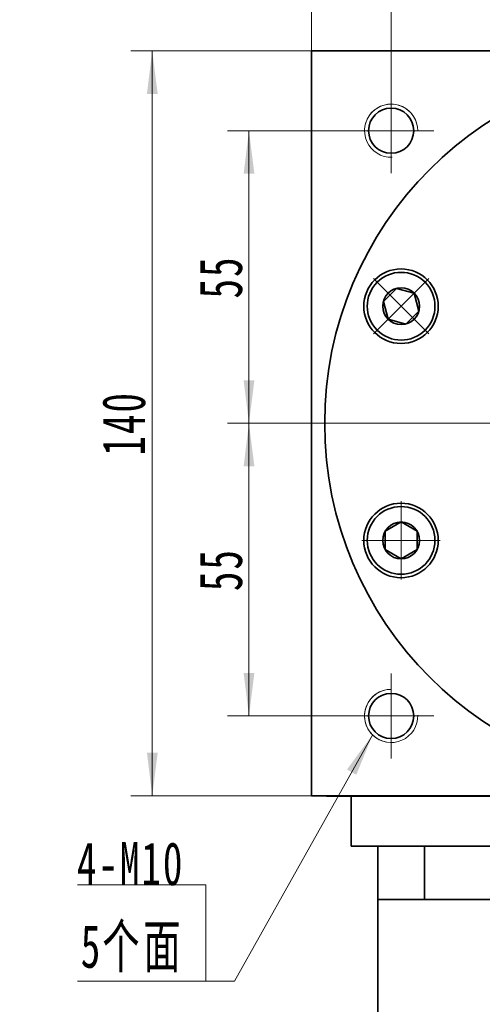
# Model space of a CAD drawing. Header units: millimetres. Extents: x 4044 to 5060, y 90 to 859.
# Tile 5 of 7: x 4624 to 4711, y 523 to 708. Entities that reach past the tile are written whole.
import ezdxf

# ---------------------------------------------------------------- set-up
doc = ezdxf.new("R2010")
doc.units = ezdxf.units.MM
doc.header["$LTSCALE"] = 5
doc.set_wipeout_variables(frame=1)
doc.linetypes.add('点画线', pattern=[18, 12, -2, 2, -2])
doc.layers.get('0').update_dxf_attribs({"lineweight": 18})
for name, color, linetype, lineweight in [('EB0', 7, 'Continuous', 35), ('中心线层', 1, '点画线', 18), ('尺寸线层', 3, 'Continuous', 18), ('粗实线', 7, 'Continuous', 50), ('粗实线层', 7, 'Continuous', 35)]:
    doc.layers.add(name, color=color, linetype=linetype, lineweight=lineweight)
doc.styles.add('标准', font='txt', dxfattribs={"width": 0.667})
doc.dimstyles.new('a4-1-1.5', dxfattribs={"dimtxt": 4.5, "dimasz": 4.5, "dimexe": 2.25, "dimexo": 0, "dimgap": 0.75, "dimtad": 1, "dimdec": 3, "dimdsep": 46, "dimtxsty": '标准', "dimblk": '_CAXARROW', "dimcen": 0, "dimdle": 9, "dimazin": 2, "dimtfac": 0.707107, "dimtdec": 3, "dimtix": 1, "dimtmove": 2, "dimatfit": 3, "dimfxl": 0, "dimfrac": 2, "dimtolj": 1, "dimarcsym": 0})

# ---------------------------------------------------------------- blocks, each defined once
blk = doc.blocks.new('*X29')
at = {"layer": '尺寸线层', "linetype": 'Continuous'}
blk.add_hatch(color=0, dxfattribs=at).paths.add_polyline_path([(31.37, 46.34), (28.29, 38.78), (26.53, 39.77)], flags=0)
at = {"layer": '尺寸线层', "color": 0, "linetype": 'Continuous'}
blk.add_line((31.37, 46.34), (5.4, 0), dxfattribs=at)
at = {"layer": '尺寸线层', "color": 0}
for p, q in [((0, 18.1), (-24.14, 18.1)), ((0, 0), (0, 18.1)), ((0, 0), (-24.14, 0)), ((5.4, 0), (0, 0))]:
    blk.add_line(p, q, dxfattribs=at)
at = {"layer": '尺寸线层', "color": 0, "insert": (-4.05, 1.62), "char_height": 8.1, "width": 40.1721, "attachment_point": 9, "line_spacing_factor": 1.15057, "style": '标准'}
blk.add_mtext('\\T1.1;4-M10\\P5个面', dxfattribs=at)
blk = doc.blocks.new('*X30')
at = {"layer": '尺寸线层', "linetype": 'Continuous'}
for points in [[(4678.86, 734.23), (4686.96, 735.24), (4686.96, 733.21)], [(4818.86, 734.23), (4810.76, 735.24), (4810.76, 733.21)]]:
    blk.add_hatch(color=0, dxfattribs=at).paths.add_polyline_path(points, flags=0)
at = {"layer": '尺寸线层', "color": 0, "linetype": 'Continuous'}
for p, q in [((4678.86, 702.03), (4678.86, 738.28)), ((4818.86, 702.03), (4818.86, 738.28)), ((4678.86, 734.23), (4818.86, 734.23))]:
    blk.add_line(p, q, dxfattribs=at)
at = {"layer": '尺寸线层', "color": 0, "insert": (4748.86, 739.56), "char_height": 8.1, "width": 22.067, "attachment_point": 5, "line_spacing_factor": 1.15057, "style": '标准'}
blk.add_mtext('\\T1.1;140', dxfattribs=at)
blk = doc.blocks.new('_CAXARROW')
blk.add_hatch(color=0).paths.add_polyline_path([(0, 0), (-1, 0.125), (-1, -0.125)], flags=0)
blk = doc.blocks.new('*X31')
at = {"layer": '尺寸线层', "linetype": 'Continuous'}
for points in [[(4693.86, 714.54), (4701.96, 713.53), (4701.96, 715.55)], [(4748.86, 714.54), (4740.76, 713.53), (4740.76, 715.55)]]:
    blk.add_hatch(color=0, dxfattribs=at).paths.add_polyline_path(points, flags=0)
at = {"layer": '尺寸线层', "color": 0, "linetype": 'Continuous'}
for p, q in [((4693.86, 695.03), (4693.86, 718.59)), ((4748.86, 705.03), (4748.86, 718.59)), ((4748.86, 714.54), (4693.86, 714.54))]:
    blk.add_line(p, q, dxfattribs=at)
at = {"layer": '尺寸线层', "color": 0, "insert": (4721.36, 719.83), "char_height": 8.1, "width": 16.2, "attachment_point": 5, "line_spacing_factor": 1.15057, "style": '标准'}
blk.add_mtext('\\T1.1;55', dxfattribs=at)
blk = doc.blocks.new('*X33')
at = {"layer": '尺寸线层', "linetype": 'Continuous'}
for points in [[(4667.11, 687.03), (4666.1, 678.93), (4668.13, 678.93)], [(4667.11, 632.03), (4666.1, 640.13), (4668.13, 640.13)]]:
    blk.add_hatch(color=0, dxfattribs=at).paths.add_polyline_path(points, flags=0)
at = {"layer": '尺寸线层', "color": 0, "linetype": 'Continuous'}
for p, q in [((4685.86, 687.03), (4663.06, 687.03)), ((4667.11, 632.03), (4667.11, 687.03)), ((4677.29, 632.03), (4663.06, 632.03))]:
    blk.add_line(p, q, dxfattribs=at)
at = {"layer": '尺寸线层', "color": 0, "insert": (4661.83, 659.53), "char_height": 8.1, "width": 16.2, "attachment_point": 5, "rotation": 90, "line_spacing_factor": 1.15057, "style": '标准'}
blk.add_mtext('\\T1.1;55', dxfattribs=at)
blk = doc.blocks.new('*X34')
at = {"layer": '尺寸线层', "linetype": 'Continuous'}
for points in [[(4667.11, 632.03), (4668.13, 623.93), (4666.1, 623.93)], [(4667.11, 577.03), (4668.13, 585.13), (4666.1, 585.13)]]:
    blk.add_hatch(color=0, dxfattribs=at).paths.add_polyline_path(points, flags=0)
at = {"layer": '尺寸线层', "color": 0, "linetype": 'Continuous'}
for p, q in [((4677.29, 632.03), (4663.06, 632.03)), ((4667.11, 632.03), (4667.11, 577.03)), ((4685.86, 577.03), (4663.06, 577.03))]:
    blk.add_line(p, q, dxfattribs=at)
at = {"layer": '尺寸线层', "color": 0, "insert": (4661.83, 604.53), "char_height": 8.1, "width": 16.2, "attachment_point": 5, "rotation": 90, "line_spacing_factor": 1.15057, "style": '标准'}
blk.add_mtext('\\T1.1;55', dxfattribs=at)
blk = doc.blocks.new('*X35')
at = {"layer": '尺寸线层', "linetype": 'Continuous'}
for points in [[(4648.92, 702.03), (4649.94, 693.93), (4647.91, 693.93)], [(4648.92, 562.03), (4649.94, 570.13), (4647.91, 570.13)]]:
    blk.add_hatch(color=0, dxfattribs=at).paths.add_polyline_path(points, flags=0)
at = {"layer": '尺寸线层', "color": 0, "linetype": 'Continuous'}
for p, q in [((4678.86, 702.03), (4644.87, 702.03)), ((4648.92, 702.03), (4648.92, 562.03)), ((4681.72, 562.03), (4644.87, 562.03))]:
    blk.add_line(p, q, dxfattribs=at)
at = {"layer": '尺寸线层', "color": 0, "insert": (4643.59, 632.03), "char_height": 8.1, "width": 22.067, "attachment_point": 5, "rotation": 90, "line_spacing_factor": 1.15057, "style": '标准'}
blk.add_mtext('\\T1.1;140', dxfattribs=at)
blk = doc.blocks.new('*X36')
at = {"layer": '中心线层', "linetype": '点画线', "lineweight": 18}
for p, q in [((0, -7.37), (0, 7.37)), ((-7.37, 0), (7.37, 0))]:
    blk.add_line(p, q, dxfattribs=at)
at = {"layer": '粗实线层'}
for p, q in [((-3.46, 0), (-1.73, 3)), ((-1.73, 3), (1.73, 3)), ((3.46, 0), (1.73, 3)), ((3.46, 0), (1.73, 3)), ((-3.46, 0), (-1.73, -3)), ((3.46, 0), (1.73, -3)), ((-1.73, -3), (1.73, -3))]:
    blk.add_line(p, q, dxfattribs=at)
blk.add_circle((0, 0), 3.46, dxfattribs=at)
for start, end in [(0, 180), (180, 360)]:
    blk.add_arc((0, 0), 6.37, start, end, dxfattribs=at)

msp = doc.modelspace()

# ---------------------------------------------------------------- linework, layer by layer
at = {"color": 7, "linetype": 'Continuous', "lineweight": 0}
for centre, start, end in [((4693.8569, 687.0313), 0, 195), ((4693.8569, 577.0313), 90, 285)]:
    msp.add_arc(centre, 5, start, end, dxfattribs=at)
at = {"layer": 'EB0'}
for p, q in [((4691.3569, 552.5317), (4691.3569, 516.8771)), ((4806.3569, 552.5313), (4691.3569, 552.5313)), ((4806.3569, 542.5317), (4691.3569, 542.5317))]:
    msp.add_line(p, q, dxfattribs=at)
at = {"layer": '中心线层'}
for p, q in [((4693.8569, 679.0313), (4693.8569, 695.0313)), ((4685.8569, 687.0313), (4701.8569, 687.0313)), ((4677.2909, 632.0313), (4817.6069, 632.0313)), ((4693.8569, 569.0313), (4693.8569, 585.0313)), ((4701.8569, 577.0313), (4685.8569, 577.0313))]:
    msp.add_line(p, q, dxfattribs=at)
at = {"layer": '粗实线', "color": 0, "lineweight": 40}
msp.add_line((4681.7249, 562.0313), (4810.3569, 562.0313), dxfattribs=at)
msp.add_line((4681.7249, 562.0313), (4810.3569, 562.0313), dxfattribs=at)
at = {"layer": '粗实线层'}
for p, q in [((4678.8569, 562.0313), (4678.8569, 702.0313)), ((4678.8569, 702.0313), (4818.8569, 702.0313)), ((4686.3569, 552.5313), (4686.3569, 562.0313)), ((4700.0896, 552.5313), (4686.3569, 552.5313)), ((4700.1224, 552.5317), (4700.1224, 542.5317))]:
    msp.add_line(p, q, dxfattribs=at)
msp.add_lwpolyline([(4818.8569, 562.0313), (4678.8569, 562.0313)], dxfattribs=at)
for centre, radius in [((4748.8569, 632.0313), 67.5), ((4693.8569, 687.0313), 4.25), ((4695.712, 654.0446), 7), ((4695.712, 610.018), 7), ((4693.8569, 577.0313), 4.25)]:
    msp.add_circle(centre, radius, dxfattribs=at)
at = {"layer": '粗实线层', "lineweight": 18}
for centre, start, end in [((4693.8569, 687.0313), 0, 271.923165), ((4693.8569, 577.0313), 90, 1.923165)]:
    msp.add_arc(centre, 5, start, end, dxfattribs=at)

# ---------------------------------------------------------------- block references
at = {"layer": '尺寸线层'}
msp.add_blockref('*X29', (4659.0121, 527.1985), dxfattribs=at)

# ---------------------------------------------------------------- dimensions: what is measured, and where the dimension line sits
for base, p1, p2, picture, middle in [((4818.8569, 734.2273), (4678.8569, 702.0313), (4818.8569, 702.0313), '*X30', (4748.8569, 739.5598)), ((4693.8569, 714.5381), (4748.8569, 705.0313), (4693.8569, 695.0313), '*X31', (4721.3569, 719.8256))]:
    dim = msp.add_linear_dim(base=base, p1=p1, p2=p2, dimstyle='a4-1-1.5', override={"dimsah": 1, "dimtfill": 1, "dimtzin": 8}, dxfattribs=at)
    dim.commit()
    dim.dimension.update_dxf_attribs({"geometry": picture, "text_midpoint": middle})
for base, p1, p2, angle, picture, middle in [((4648.9228, 562.0313), (4678.8569, 702.0313), (4681.7249, 562.0313), 270, '*X35', (4643.5903, 632.0313)), ((4667.1126, 687.0313), (4677.2909, 632.0313), (4685.8569, 687.0313), 90, '*X33', (4661.8251, 659.5313)), ((4667.1126, 577.0313), (4677.2909, 632.0313), (4685.8569, 577.0313), 270, '*X34', (4661.8251, 604.5313))]:
    dim = msp.add_linear_dim(base=base, p1=p1, p2=p2, angle=angle, dimstyle='a4-1-1.5', override={"dimsah": 1, "dimtfill": 1, "dimtzin": 8}, dxfattribs=at)
    dim.commit()
    dim.dimension.update_dxf_attribs({"geometry": picture, "text_midpoint": middle})

# ---------------------------------------------------------------- next in the draw order: wipeouts: each hides what was drawn before it
for points in [[(4700.2345, 658.5364), (4700.2105, 658.5602), (4700.1864, 658.5839), (4700.1622, 658.6075), (4700.1379, 658.631), (4700.1134, 658.6543), (4700.0888, 658.6775), (4700.0641, 658.7006), (4700.0392, 658.7235), (4700.0143, 658.7463), (4699.9892, 658.769), (4699.964, 658.7915), (4699.9386, 658.8139), (4699.9132, 658.8362), (4699.8876, 658.8584), (4699.862, 658.8803), (4699.8362, 658.9022), (4699.8102, 658.9239), (4699.7842, 658.9455), (4699.7581, 658.967), (4699.7318, 658.9883), (4699.7055, 659.0095), (4699.679, 659.0305), (4699.6524, 659.0514), (4699.6257, 659.0721), (4699.5989, 659.0927), (4699.572, 659.1132), (4699.5449, 659.1335), (4699.5178, 659.1537), (4699.4905, 659.1737), (4699.4632, 659.1936), (4699.4632, 659.1936), (4699.2165, 659.3633), (4698.9621, 659.5212), (4698.7005, 659.6669), (4698.4324, 659.8002), (4698.1583, 659.9208), (4697.8788, 660.0283), (4697.5946, 660.1225), (4697.3063, 660.2033), (4697.0145, 660.2704), (4696.7199, 660.3238), (4696.423, 660.3632), (4696.1247, 660.3886), (4695.8255, 660.4), (4695.5261, 660.3972), (4695.2271, 660.3804), (4694.9293, 660.3496), (4694.6332, 660.3047), (4694.3396, 660.2461), (4694.0491, 660.1736), (4693.7623, 660.0876), (4693.4798, 659.9882), (4693.2024, 659.8756), (4692.9305, 659.7501), (4692.6649, 659.6119), (4692.406, 659.4614), (4692.1545, 659.2989), (4691.9109, 659.1247), (4691.6758, 658.9393), (4691.4497, 658.743), (4691.233, 658.5364), (4691.233, 658.5364), (4691.0264, 658.3197), (4690.8301, 658.0936), (4690.6447, 657.8585), (4690.4705, 657.6149), (4690.308, 657.3634), (4690.1575, 657.1045), (4690.0193, 656.8389), (4689.8938, 656.567), (4689.7812, 656.2896), (4689.6818, 656.0071), (4689.5958, 655.7203), (4689.5234, 655.4298), (4689.4647, 655.1362), (4689.4198, 654.8401), (4689.389, 654.5423), (4689.3722, 654.2433), (4689.3694, 653.9439), (4689.3808, 653.6447), (4689.4062, 653.3464), (4689.4456, 653.0495), (4689.499, 652.7549), (4689.5661, 652.4631), (4689.6469, 652.1748), (4689.7411, 651.8906), (4689.8486, 651.6111), (4689.9692, 651.337), (4690.1025, 651.0689), (4690.2482, 650.8073), (4690.4061, 650.5529), (4690.5758, 650.3062), (4690.5758, 650.3062), (4690.5957, 650.2789), (4690.6157, 650.2516), (4690.6359, 650.2245), (4690.6562, 650.1975), (4690.6767, 650.1705), (4690.6973, 650.1437), (4690.718, 650.117), (4690.7389, 650.0904), (4690.7599, 650.0639), (4690.7811, 650.0376), (4690.8024, 650.0113), (4690.8239, 649.9852), (4690.8455, 649.9592), (4690.8672, 649.9332), (4690.8891, 649.9074), (4690.9111, 649.8818), (4690.9332, 649.8562), (4690.9555, 649.8308), (4690.9779, 649.8054), (4691.0004, 649.7802), (4691.0231, 649.7551), (4691.0459, 649.7302), (4691.0688, 649.7053), (4691.0919, 649.6806), (4691.1151, 649.656), (4691.1384, 649.6315), (4691.1619, 649.6072), (4691.1855, 649.583), (4691.2092, 649.5589), (4691.233, 649.5349), (4691.233, 649.5349), (4691.4748, 649.3055), (4691.7282, 649.0891), (4691.9925, 648.8862), (4692.2672, 648.6975), (4692.5513, 648.5234), (4692.8441, 648.3644), (4693.1449, 648.2209), (4693.4528, 648.0934), (4693.7669, 647.9821), (4694.0864, 647.8875), (4694.4104, 647.8097), (4694.7381, 647.749), (4695.0685, 647.7055), (4695.4007, 647.6793), (4695.7338, 647.6706), (4696.0669, 647.6793), (4696.3991, 647.7055), (4696.7295, 647.749), (4697.0571, 647.8097), (4697.3812, 647.8875), (4697.7007, 647.9821), (4698.0148, 648.0934), (4698.3227, 648.2209), (4698.6234, 648.3644), (4698.9163, 648.5234), (4699.2004, 648.6975), (4699.475, 648.8862), (4699.7394, 649.0891), (4699.9928, 649.3055), (4700.2345, 649.5349), (4700.2345, 649.5349), (4700.4639, 649.7766), (4700.6803, 650.03), (4700.8832, 650.2944), (4701.0719, 650.569), (4701.246, 650.8531), (4701.405, 651.146), (4701.5485, 651.4467), (4701.676, 651.7546), (4701.7873, 652.0687), (4701.8819, 652.3882), (4701.9597, 652.7123), (4702.0204, 653.0399), (4702.0639, 653.3703), (4702.0901, 653.7025), (4702.0988, 654.0356), (4702.0901, 654.3687), (4702.0639, 654.7009), (4702.0204, 655.0313), (4701.9597, 655.359), (4701.8819, 655.683), (4701.7873, 656.0025), (4701.676, 656.3166), (4701.5485, 656.6245), (4701.405, 656.9253), (4701.246, 657.2181), (4701.0719, 657.5022), (4700.8832, 657.7769), (4700.6803, 658.0412), (4700.4639, 658.2946)], [(4695.7338, 616.392), (4695.7, 616.3919), (4695.6662, 616.3917), (4695.6323, 616.3912), (4695.5985, 616.3906), (4695.5647, 616.3898), (4695.5309, 616.3888), (4695.4971, 616.3876), (4695.4633, 616.3863), (4695.4296, 616.3848), (4695.3958, 616.383), (4695.362, 616.3812), (4695.3283, 616.3791), (4695.2945, 616.3769), (4695.2608, 616.3744), (4695.2271, 616.3718), (4695.1934, 616.369), (4695.1597, 616.3661), (4695.126, 616.3629), (4695.0924, 616.3596), (4695.0588, 616.3561), (4695.0251, 616.3525), (4694.9916, 616.3486), (4694.958, 616.3446), (4694.9244, 616.3404), (4694.8909, 616.336), (4694.8574, 616.3314), (4694.8239, 616.3267), (4694.7905, 616.3217), (4694.757, 616.3166), (4694.7236, 616.3114), (4694.7236, 616.3114), (4694.4292, 616.2569), (4694.1377, 616.1886), (4693.8496, 616.1068), (4693.5658, 616.0114), (4693.2867, 615.9028), (4693.0131, 615.7813), (4692.7455, 615.6469), (4692.4845, 615.5002), (4692.2307, 615.3413), (4691.9846, 615.1707), (4691.7469, 614.9887), (4691.518, 614.7957), (4691.2984, 614.5921), (4691.0886, 614.3785), (4690.8891, 614.1552), (4690.7003, 613.9228), (4690.5226, 613.6817), (4690.3565, 613.4326), (4690.2023, 613.176), (4690.0603, 612.9123), (4689.9309, 612.6423), (4689.8143, 612.3665), (4689.7108, 612.0855), (4689.6207, 611.8), (4689.5441, 611.5105), (4689.4812, 611.2178), (4689.4321, 610.9224), (4689.3969, 610.6251), (4689.3758, 610.3264), (4689.3688, 610.027), (4689.3688, 610.027), (4689.3758, 609.7277), (4689.3969, 609.429), (4689.4321, 609.1316), (4689.4812, 608.8363), (4689.5441, 608.5435), (4689.6207, 608.2541), (4689.7108, 607.9685), (4689.8143, 607.6875), (4689.9309, 607.4117), (4690.0603, 607.1417), (4690.2023, 606.8781), (4690.3565, 606.6214), (4690.5226, 606.3723), (4690.7003, 606.1313), (4690.8891, 605.8989), (4691.0886, 605.6756), (4691.2984, 605.4619), (4691.518, 605.2584), (4691.7469, 605.0654), (4691.9846, 604.8834), (4692.2307, 604.7127), (4692.4845, 604.5539), (4692.7455, 604.4071), (4693.0131, 604.2728), (4693.2867, 604.1512), (4693.5658, 604.0426), (4693.8496, 603.9473), (4694.1377, 603.8654), (4694.4292, 603.7972), (4694.7236, 603.7427), (4694.7236, 603.7427), (4694.757, 603.7374), (4694.7905, 603.7323), (4694.8239, 603.7274), (4694.8574, 603.7226), (4694.8909, 603.7181), (4694.9244, 603.7137), (4694.958, 603.7095), (4694.9916, 603.7054), (4695.0251, 603.7016), (4695.0588, 603.6979), (4695.0924, 603.6944), (4695.126, 603.6911), (4695.1597, 603.688), (4695.1934, 603.685), (4695.2271, 603.6822), (4695.2608, 603.6796), (4695.2945, 603.6772), (4695.3283, 603.675), (4695.362, 603.6729), (4695.3958, 603.671), (4695.4296, 603.6693), (4695.4633, 603.6678), (4695.4971, 603.6664), (4695.5309, 603.6653), (4695.5647, 603.6643), (4695.5985, 603.6635), (4695.6323, 603.6628), (4695.6662, 603.6624), (4695.7, 603.6621), (4695.7338, 603.662), (4695.7338, 603.662), (4696.0669, 603.6707), (4696.3991, 603.6969), (4696.7295, 603.7404), (4697.0571, 603.8011), (4697.3812, 603.8789), (4697.7007, 603.9735), (4698.0148, 604.0848), (4698.3227, 604.2123), (4698.6234, 604.3558), (4698.9163, 604.5148), (4699.2004, 604.6889), (4699.475, 604.8776), (4699.7394, 605.0805), (4699.9928, 605.2969), (4700.2345, 605.5263), (4700.4639, 605.768), (4700.6803, 606.0214), (4700.8832, 606.2858), (4701.0719, 606.5604), (4701.246, 606.8445), (4701.405, 607.1374), (4701.5485, 607.4381), (4701.676, 607.746), (4701.7873, 608.0601), (4701.8819, 608.3796), (4701.9597, 608.7037), (4702.0204, 609.0313), (4702.0639, 609.3617), (4702.0901, 609.6939), (4702.0988, 610.027), (4702.0988, 610.027), (4702.0901, 610.3601), (4702.0639, 610.6923), (4702.0204, 611.0227), (4701.9597, 611.3504), (4701.8819, 611.6744), (4701.7873, 611.9939), (4701.676, 612.308), (4701.5485, 612.6159), (4701.405, 612.9167), (4701.246, 613.2095), (4701.0719, 613.4937), (4700.8832, 613.7683), (4700.6803, 614.0326), (4700.4639, 614.286), (4700.2345, 614.5278), (4699.9928, 614.7571), (4699.7394, 614.9736), (4699.475, 615.1764), (4699.2004, 615.3652), (4698.9163, 615.5393), (4698.6234, 615.6983), (4698.3227, 615.8417), (4698.0148, 615.9693), (4697.7007, 616.0805), (4697.3812, 616.1751), (4697.0571, 616.2529), (4696.7295, 616.3137), (4696.3991, 616.3572), (4696.0669, 616.3833)]]:
    msp.add_wipeout(points).dxf.layer = '粗实线层'

# ---------------------------------------------------------------- next in the draw order: block references
at = {"layer": '粗实线层'}
for p, rotation in [((4695.7338, 654.0356), 45.00000000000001), ((4695.7338, 610.027), 90)]:
    msp.add_blockref('*X36', p, dxfattribs=dict(at, rotation=rotation))

doc.saveas('drawing.dxf')
